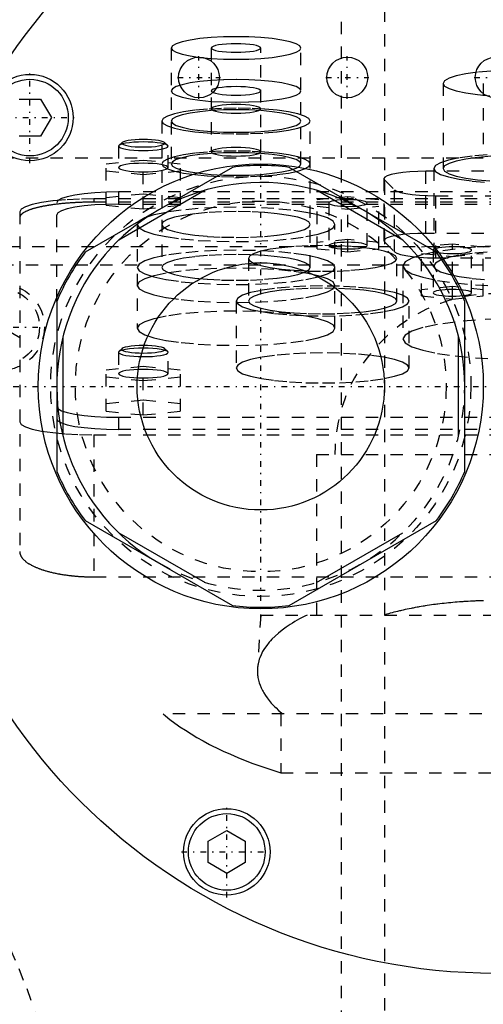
# Model space of a CAD drawing. Extents: x -120 to 120, y -82 to 389.
# Tile 5 of 8: x -39 to -1, y 250 to 330. Entities that reach past the tile are written whole.
import ezdxf

# ---------------------------------------------------------------- set-up
doc = ezdxf.new("R2010")
doc.units = 0
doc.linetypes.add('CENTER', pattern=[1.5, 0.45, -0.5, 0.05, -0.5])
doc.linetypes.add('DASHED', pattern=[2, 1, -1])
for name, color, linetype in [('AM_0', 7, 'CONTINUOUS'), ('AM_10', 7, 'CONTINUOUS'), ('AM_3', 7, 'DASHED'), ('AM_7', 7, 'CENTER')]:
    doc.layers.add(name, color=color, linetype=linetype)

msp = doc.modelspace()

# ---------------------------------------------------------------- linework, layer by layer
at = {"layer": 'AM_0', "color": 7, "linetype": 'CONTINUOUS'}
for p, q in [((-38.538, 323.25), (-36.806, 323.25)), ((-36.806, 323.25), (-35.94, 321.75)), ((-35.94, 321.75), (-36.806, 320.25)), ((-36.806, 320.25), (-38.538, 320.25)), ((-21.296, 317.727), (-33.204, 310.852)), ((-4.796, 310.852), (-16.704, 317.727)), ((-23.509, 315.872), (-30.491, 311.841)), ((-7.509, 311.841), (-14.491, 315.872)), ((-35.5, 306.875), (-35.5, 293.125)), ((-2.5, 293.125), (-2.5, 306.875)), ((-35, 304.031), (-35, 295.969)), ((-3, 295.969), (-3, 304.031)), ((-33.204, 289.148), (-21.296, 282.273)), ((-16.704, 282.273), (-4.796, 289.148)), ((-30.491, 288.159), (-23.509, 284.128)), ((-14.491, 284.128), (-7.509, 288.159)), ((-23.25, 263.194), (-21.75, 264.06)), ((-21.75, 264.06), (-20.25, 263.194)), ((-23.25, 261.462), (-23.25, 263.194)), ((-20.25, 263.194), (-20.25, 261.462)), ((-21.75, 260.596), (-23.25, 261.462)), ((-20.25, 261.462), (-21.75, 260.596))]:
    msp.add_line(p, q, dxfattribs=at)
for centre, radius in [((0, 300), 47.5), ((-24, 325), 1.65), ((-12, 325), 1.65), ((0, 325), 1.65), ((-37.672, 321.75), 3.5), ((-37.672, 321.75), 3.1), ((-19, 300), 18), ((-19, 300), 10), ((-21.75, 262.328), 3.5), ((-21.75, 262.328), 3.1)]:
    msp.add_circle(centre, radius, dxfattribs=at)
for radius, start, end in [(17.875, 82.61986, 97.38014), (16.5, 0, 240), (17.875, 142.61986, 157.38014), (17.875, 22.61986, 37.38014), (17.875, 202.61986, 217.38014), (17.875, 322.61986, 337.38014), (17.875, 262.61986, 277.38014)]:
    msp.add_arc((-19, 300), radius, start, end, dxfattribs=at)
at = {"layer": 'AM_10', "color": 7, "linetype": 'CONTINUOUS'}
msp.add_line((-38.5, 303.934), (-41.5, 305.666), dxfattribs=at)
at = {"layer": 'AM_3', "color": 6, "linetype": 'DASHED'}
for p, q in [((-9, 360.5), (-9, -59.5)), ((-12.5, 345.5), (-12.5, -17.5)), ((-26.25, 327.383), (-26.25, 318.001)), ((-23, 327.383), (-23, 318.986)), ((-19, 318.986), (-19, 327.383)), ((-15.75, 318.001), (-15.75, 327.383)), ((-4.25, 324.519), (-4.25, 317.625)), ((-1, 324.519), (-1, 319.595)), ((-27, 321.474), (-27, 309.63)), ((-15, 309.63), (-15, 321.474)), ((-30.223, 319.732), (-30.469, 319.493)), ((-26.531, 319.493), (-26.777, 319.732)), ((-30.469, 319.493), (-30.5, 319.432)), ((-30.5, 319.432), (-30.5, 317.709)), ((-26.5, 317.709), (-26.5, 319.432)), ((-50, 318.5), (50, 318.5)), ((-31.5, 318.019), (-28.5, 318.32)), ((-31.5, 314.66), (-31.5, 318.019)), ((-28.5, 318.32), (-25.5, 318.019)), ((-28.5, 314.359), (-28.5, 318.32)), ((-25.5, 314.66), (-25.5, 318.019)), ((-28.5, 317.117), (-31.5, 317.417)), ((-25.5, 317.417), (-28.5, 317.117)), ((-5.648, 312.382), (-5.648, 317.404)), ((15.048, 317.404), (-5.648, 317.404)), ((-5, 317.625), (-5, 309.747)), ((-9.048, 316.814), (-9.048, 311.791)), ((-8.996, 311.689), (-8.996, 316.711)), ((-8.996, 316.711), (-8.185, 315.912)), ((-28.5, 315.563), (-31.5, 315.262)), ((-30.5, 315.733), (-30.5, 314.748)), ((30.5, 315.733), (-30.5, 315.733)), ((-25.5, 315.262), (-28.5, 315.563)), ((-8.185, 310.89), (-8.185, 315.912)), ((-35.5, 306.875), (-35.5, 314.865)), ((32.5, 315.182), (-32.5, 315.182)), ((-32.5, 315.182), (-32.5, 314.91)), ((32.5, 314.91), (-32.5, 314.91)), ((-30.5, 314.748), (30.5, 314.748)), ((-11.95, 315.34), (-14.45, 315.089)), ((-14.45, 311.141), (-14.45, 315.089)), ((-13.5, 314.839), (-13.5, 311.392)), ((-11.95, 310.891), (-11.95, 315.34)), ((-9.45, 315.089), (-11.95, 315.34)), ((-10.4, 311.392), (-10.4, 314.839)), ((-9.45, 311.141), (-9.45, 315.089)), ((-4.837, 315.425), (14.237, 315.425)), ((-4.837, 310.402), (-4.837, 315.425)), ((-38.5, 314.14), (-38.5, 286.634)), ((-31.5, 314.66), (-28.5, 314.359)), ((-28.5, 314.359), (-25.5, 314.66)), ((-14.45, 314.588), (-11.95, 314.337)), ((-11.95, 314.337), (-9.45, 314.588)), ((-29, 313.103), (-29, 304.706)), ((-13, 304.706), (-13, 313.103)), ((15.048, 312.382), (-5.648, 312.382)), ((-11.95, 311.893), (-14.45, 311.642)), ((-9.45, 311.642), (-11.95, 311.893)), ((-8.996, 311.689), (-8.185, 310.89)), ((47.497, 311.3), (-47.497, 311.3)), ((-14.45, 311.141), (-11.95, 310.891)), ((-11.95, 310.891), (-9.45, 311.141)), ((-3.5, 311.52), (-6, 311.269)), ((-6, 307.321), (-6, 311.269)), ((-6, 310.768), (-3.5, 310.517)), ((-5.05, 311.018), (-5.05, 307.572)), ((-5.05, 311.018), (-5.044, 310.995)), ((-3.5, 307.07), (-3.5, 311.52)), ((-1, 311.269), (-3.5, 311.52)), ((-3.5, 310.517), (-1, 310.768)), ((-1.95, 307.572), (-1.95, 311.018)), ((-1, 307.321), (-1, 311.269)), ((-20, 310.357), (-20, 306.91)), ((-8, 306.91), (-8, 310.357)), ((-4.837, 310.402), (14.237, 310.402)), ((43, 309.8), (-44, 309.8)), ((-7.5, 309.747), (-7.5, 303.838)), ((-3.5, 308.073), (-6, 307.822)), ((-1, 307.822), (-3.5, 308.073)), ((-21, 306.91), (-21, 301.494)), ((-7, 301.494), (-7, 306.91)), ((-6, 307.321), (-3.5, 307.07)), ((-3.5, 307.07), (-1, 307.321)), ((-30.469, 302.817), (-30.5, 302.756)), ((-30.223, 303.056), (-30.469, 302.817)), ((-26.531, 302.817), (-26.777, 303.056)), ((-30.5, 302.756), (-30.5, 301.032)), ((-26.5, 301.032), (-26.5, 302.756)), ((-31.5, 301.342), (-28.5, 301.643)), ((-31.5, 297.99), (-31.5, 301.342)), ((-28.5, 301.643), (-25.5, 301.342)), ((-28.5, 297.689), (-28.5, 301.643)), ((-25.5, 297.99), (-25.5, 301.342)), ((-28.5, 300.44), (-31.5, 300.741)), ((-25.5, 300.741), (-28.5, 300.44)), ((-28.5, 298.892), (-31.5, 298.591)), ((-25.5, 298.591), (-28.5, 298.892)), ((-31.5, 297.99), (-28.5, 297.689)), ((-28.5, 297.689), (-25.5, 297.99)), ((-30.5, 297.5), (-30.5, 296.515)), ((-30.5, 297.5), (30.5, 297.5)), ((30.5, 296.515), (-30.5, 296.515)), ((-32.5, 296.081), (32.5, 296.081)), ((-32.5, 296.081), (-32.5, 284.586)), ((-14.5, 294.5), (-14.5, 281.5)), ((-14.5, 294.5), (14.5, 294.5)), ((-32.5, 284.586), (32.5, 284.586)), ((-19, 281.5), (-19.272, 277.154)), ((-19, 281.5), (19, 281.5)), ((26.891, 273.5), (-26.891, 273.5)), ((-17.375, 273.5), (-17.375, 268.733)), ((-17.375, 268.733), (17.375, 268.733))]:
    msp.add_line(p, q, dxfattribs=at)
for points in [[(-26.25, 327.383), (-26.149, 327.205), (-25.85, 327.034), (-25.365, 326.876), (-24.712, 326.738), (-23.917, 326.625), (-23.009, 326.541), (-22.024, 326.489), (-21, 326.471), (-19.976, 326.489), (-18.991, 326.541), (-18.083, 326.625), (-17.288, 326.738), (-16.635, 326.876), (-16.15, 327.034), (-15.851, 327.205), (-15.75, 327.383), (-15.851, 327.561), (-16.15, 327.732), (-16.635, 327.889), (-17.288, 328.028), (-18.083, 328.141), (-18.991, 328.225), (-19.976, 328.277), (-21, 328.295), (-22.024, 328.277), (-23.009, 328.225), (-23.917, 328.141), (-24.712, 328.028), (-25.365, 327.889), (-25.85, 327.732), (-26.149, 327.561)], [(-23, 327.383), (-22.962, 327.315), (-22.848, 327.25), (-22.663, 327.19), (-22.414, 327.137), (-22.111, 327.094), (-21.765, 327.062), (-21.39, 327.042), (-21, 327.036), (-20.61, 327.042), (-20.235, 327.062), (-19.889, 327.094), (-19.586, 327.137), (-19.337, 327.19), (-19.152, 327.25), (-19.038, 327.315), (-19, 327.383), (-19.038, 327.451), (-19.152, 327.516), (-19.337, 327.576), (-19.586, 327.628), (-19.889, 327.672), (-20.235, 327.704), (-20.61, 327.723), (-21, 327.73), (-21.39, 327.723), (-21.765, 327.704), (-22.111, 327.672), (-22.414, 327.628), (-22.663, 327.576), (-22.848, 327.516), (-22.962, 327.451)], [(-26.25, 323.91), (-26.149, 323.732), (-25.85, 323.561), (-25.365, 323.403), (-24.712, 323.265), (-23.917, 323.152), (-23.009, 323.068), (-22.024, 323.016), (-21, 322.998), (-19.976, 323.016), (-18.991, 323.068), (-18.083, 323.152), (-17.288, 323.265), (-16.635, 323.403), (-16.15, 323.561), (-15.851, 323.732), (-15.75, 323.91), (-15.851, 324.088), (-16.15, 324.259), (-16.635, 324.416), (-17.288, 324.555), (-18.083, 324.668), (-18.991, 324.752), (-19.976, 324.804), (-21, 324.822), (-22.024, 324.804), (-23.009, 324.752), (-23.917, 324.668), (-24.712, 324.555), (-25.365, 324.416), (-25.85, 324.259), (-26.149, 324.088)], [(-23, 323.91), (-22.962, 323.842), (-22.848, 323.777), (-22.663, 323.717), (-22.414, 323.664), (-22.111, 323.621), (-21.765, 323.589), (-21.39, 323.569), (-21, 323.563), (-20.61, 323.569), (-20.235, 323.589), (-19.889, 323.621), (-19.586, 323.664), (-19.337, 323.717), (-19.152, 323.777), (-19.038, 323.842), (-19, 323.91), (-19.038, 323.978), (-19.152, 324.043), (-19.337, 324.103), (-19.586, 324.155), (-19.889, 324.199), (-20.235, 324.231), (-20.61, 324.251), (-21, 324.257), (-21.39, 324.251), (-21.765, 324.231), (-22.111, 324.199), (-22.414, 324.155), (-22.663, 324.103), (-22.848, 324.043), (-22.962, 323.978)], [(-23, 322.459), (-22.962, 322.391), (-22.848, 322.326), (-22.663, 322.266), (-22.414, 322.213), (-22.111, 322.17), (-21.765, 322.138), (-21.39, 322.118), (-21, 322.112), (-20.61, 322.118), (-20.235, 322.138), (-19.889, 322.17), (-19.586, 322.213), (-19.337, 322.266), (-19.152, 322.326), (-19.038, 322.391), (-19, 322.459), (-19.038, 322.527), (-19.152, 322.592), (-19.337, 322.652), (-19.586, 322.704), (-19.889, 322.748), (-20.235, 322.78), (-20.61, 322.799), (-21, 322.806), (-21.39, 322.799), (-21.765, 322.78), (-22.111, 322.748), (-22.414, 322.704), (-22.663, 322.652), (-22.848, 322.592), (-22.962, 322.527)], [(-27, 321.474), (-26.885, 321.271), (-26.543, 321.075), (-25.989, 320.895), (-25.243, 320.737), (-24.333, 320.608), (-23.296, 320.511), (-22.171, 320.452), (-21, 320.432), (-19.829, 320.452), (-18.704, 320.511), (-17.667, 320.608), (-16.757, 320.737), (-16.011, 320.895), (-15.457, 321.075), (-15.115, 321.271), (-15, 321.474), (-15.115, 321.677), (-15.457, 321.873), (-16.011, 322.053), (-16.757, 322.211), (-17.667, 322.34), (-18.704, 322.437), (-19.829, 322.496), (-21, 322.516), (-22.171, 322.496), (-23.296, 322.437), (-24.333, 322.34), (-25.243, 322.211), (-25.989, 322.053), (-26.543, 321.873), (-26.885, 321.677)], [(-26.25, 321.474), (-26.149, 321.296), (-25.85, 321.125), (-25.365, 320.968), (-24.712, 320.829), (-23.917, 320.716), (-23.009, 320.632), (-22.024, 320.58), (-21, 320.562), (-19.976, 320.58), (-18.991, 320.632), (-18.083, 320.716), (-17.288, 320.829), (-16.635, 320.968), (-16.15, 321.125), (-15.851, 321.296), (-15.75, 321.474), (-15.851, 321.652), (-16.15, 321.823), (-16.635, 321.981), (-17.288, 322.119), (-18.083, 322.232), (-18.991, 322.316), (-19.976, 322.368), (-21, 322.386), (-22.024, 322.368), (-23.009, 322.316), (-23.917, 322.232), (-24.712, 322.119), (-25.365, 321.981), (-25.85, 321.823), (-26.149, 321.652)], [(-26.75, 319.678), (-26.784, 319.738), (-26.883, 319.795), (-27.045, 319.847), (-27.263, 319.893), (-27.528, 319.931), (-27.83, 319.959), (-28.159, 319.976), (-28.5, 319.982), (-28.841, 319.976), (-29.17, 319.959), (-29.472, 319.931), (-29.737, 319.893), (-29.955, 319.847), (-30.117, 319.795), (-30.216, 319.738), (-30.25, 319.678), (-30.216, 319.619), (-30.117, 319.562), (-29.955, 319.51), (-29.737, 319.464), (-29.472, 319.426), (-29.17, 319.398), (-28.841, 319.38), (-28.5, 319.375), (-28.159, 319.38), (-27.83, 319.398), (-27.528, 319.426), (-27.263, 319.464), (-27.045, 319.51), (-26.883, 319.562), (-26.784, 319.619)], [(-27, 318.001), (-26.885, 317.798), (-26.543, 317.602), (-25.989, 317.422), (-25.243, 317.264), (-24.333, 317.135), (-23.296, 317.038), (-22.171, 316.979), (-21, 316.959), (-19.829, 316.979), (-18.704, 317.038), (-17.667, 317.135), (-16.757, 317.264), (-16.011, 317.422), (-15.457, 317.602), (-15.115, 317.798), (-15, 318.001), (-15.115, 318.204), (-15.457, 318.4), (-16.011, 318.58), (-16.757, 318.738), (-17.667, 318.867), (-18.704, 318.964), (-19.829, 319.023), (-21, 319.043), (-22.171, 319.023), (-23.296, 318.964), (-24.333, 318.867), (-25.243, 318.738), (-25.989, 318.58), (-26.543, 318.4), (-26.885, 318.204)], [(-26.25, 318.001), (-26.149, 317.823), (-25.85, 317.652), (-25.365, 317.495), (-24.712, 317.356), (-23.917, 317.243), (-23.009, 317.159), (-22.024, 317.107), (-21, 317.089), (-19.976, 317.107), (-18.991, 317.159), (-18.083, 317.243), (-17.288, 317.356), (-16.635, 317.495), (-16.15, 317.652), (-15.851, 317.823), (-15.75, 318.001), (-15.851, 318.179), (-16.15, 318.35), (-16.635, 318.508), (-17.288, 318.646), (-18.083, 318.759), (-18.991, 318.843), (-19.976, 318.895), (-21, 318.913), (-22.024, 318.895), (-23.009, 318.843), (-23.917, 318.759), (-24.712, 318.646), (-25.365, 318.508), (-25.85, 318.35), (-26.149, 318.179)], [(-23, 318.986), (-22.962, 318.918), (-22.848, 318.853), (-22.663, 318.793), (-22.414, 318.74), (-22.111, 318.697), (-21.765, 318.665), (-21.39, 318.645), (-21, 318.639), (-20.61, 318.645), (-20.235, 318.665), (-19.889, 318.697), (-19.586, 318.74), (-19.337, 318.793), (-19.152, 318.853), (-19.038, 318.918), (-19, 318.986), (-19.038, 319.054), (-19.152, 319.119), (-19.337, 319.179), (-19.586, 319.231), (-19.889, 319.275), (-20.235, 319.307), (-20.61, 319.326), (-21, 319.333), (-21.39, 319.326), (-21.765, 319.307), (-22.111, 319.275), (-22.414, 319.231), (-22.663, 319.179), (-22.848, 319.119), (-22.962, 319.054)], [(-26.5, 317.709), (-26.538, 317.777), (-26.652, 317.842), (-26.837, 317.902), (-27.086, 317.954), (-27.389, 317.998), (-27.735, 318.03), (-28.11, 318.049), (-28.5, 318.056), (-28.89, 318.049), (-29.265, 318.03), (-29.611, 317.998), (-29.914, 317.954), (-30.163, 317.902), (-30.348, 317.842), (-30.462, 317.777), (-30.5, 317.709), (-30.462, 317.641), (-30.348, 317.576), (-30.163, 317.516), (-29.914, 317.463), (-29.611, 317.42), (-29.265, 317.388), (-28.89, 317.368), (-28.5, 317.362), (-28.11, 317.368), (-27.735, 317.388), (-27.389, 317.42), (-27.086, 317.463), (-26.837, 317.516), (-26.652, 317.576), (-26.538, 317.641)], [(-29, 313.103), (-28.846, 312.832), (-28.391, 312.572), (-27.652, 312.331), (-26.657, 312.121), (-25.445, 311.948), (-24.061, 311.82), (-22.561, 311.741), (-21, 311.714), (-19.439, 311.741), (-17.939, 311.82), (-16.555, 311.948), (-15.343, 312.121), (-14.348, 312.331), (-13.609, 312.572), (-13.154, 312.832), (-13, 313.103), (-13.154, 313.374), (-13.609, 313.635), (-14.348, 313.875), (-15.343, 314.085), (-16.555, 314.258), (-17.939, 314.387), (-19.439, 314.466), (-21, 314.492), (-22.561, 314.466), (-24.061, 314.387), (-25.445, 314.258), (-26.657, 314.085), (-27.652, 313.875), (-28.391, 313.635), (-28.846, 313.374)], [(-27, 313.103), (-26.885, 312.9), (-26.543, 312.704), (-25.989, 312.524), (-25.243, 312.366), (-24.333, 312.237), (-23.296, 312.141), (-22.171, 312.081), (-21, 312.061), (-19.829, 312.081), (-18.704, 312.141), (-17.667, 312.237), (-16.757, 312.366), (-16.011, 312.524), (-15.457, 312.704), (-15.115, 312.9), (-15, 313.103), (-15.115, 313.306), (-15.457, 313.502), (-16.011, 313.682), (-16.757, 313.84), (-17.667, 313.969), (-18.704, 314.066), (-19.829, 314.125), (-21, 314.145), (-22.171, 314.125), (-23.296, 314.066), (-24.333, 313.969), (-25.243, 313.84), (-25.989, 313.682), (-26.543, 313.502), (-26.885, 313.306)], [(-10.4, 311.392), (-10.43, 311.444), (-10.518, 311.495), (-10.661, 311.541), (-10.854, 311.582), (-11.089, 311.616), (-11.357, 311.641), (-11.648, 311.656), (-11.95, 311.661), (-12.252, 311.656), (-12.543, 311.641), (-12.811, 311.616), (-13.046, 311.582), (-13.239, 311.541), (-13.382, 311.495), (-13.47, 311.444), (-13.5, 311.392), (-13.47, 311.339), (-13.382, 311.289), (-13.239, 311.242), (-13.046, 311.202), (-12.811, 311.168), (-12.543, 311.143), (-12.252, 311.128), (-11.95, 311.123), (-11.648, 311.128), (-11.357, 311.143), (-11.089, 311.168), (-10.854, 311.202), (-10.661, 311.242), (-10.518, 311.289), (-10.43, 311.339)], [(-29, 309.63), (-28.846, 309.359), (-28.391, 309.099), (-27.652, 308.858), (-26.657, 308.648), (-25.445, 308.475), (-24.061, 308.347), (-22.561, 308.268), (-21, 308.241), (-19.439, 308.268), (-17.939, 308.347), (-16.555, 308.475), (-15.343, 308.648), (-14.348, 308.858), (-13.609, 309.099), (-13.154, 309.359), (-13, 309.63), (-13.154, 309.901), (-13.609, 310.162), (-14.348, 310.402), (-15.343, 310.613), (-16.555, 310.785), (-17.939, 310.914), (-19.439, 310.993), (-21, 311.019), (-22.561, 310.993), (-24.061, 310.914), (-25.445, 310.785), (-26.657, 310.613), (-27.652, 310.402), (-28.391, 310.162), (-28.846, 309.901)], [(-20, 310.357), (-19.885, 310.154), (-19.543, 309.958), (-18.989, 309.778), (-18.243, 309.62), (-17.333, 309.491), (-16.296, 309.394), (-15.171, 309.335), (-14, 309.315), (-12.829, 309.335), (-11.704, 309.394), (-10.667, 309.491), (-9.757, 309.62), (-9.011, 309.778), (-8.457, 309.958), (-8.115, 310.154), (-8, 310.357), (-8.115, 310.56), (-8.457, 310.756), (-9.011, 310.936), (-9.757, 311.094), (-10.667, 311.223), (-11.704, 311.32), (-12.829, 311.379), (-14, 311.399), (-15.171, 311.379), (-16.296, 311.32), (-17.333, 311.223), (-18.243, 311.094), (-18.989, 310.936), (-19.543, 310.756), (-19.885, 310.56)], [(-27, 309.63), (-26.885, 309.427), (-26.543, 309.231), (-25.989, 309.051), (-25.243, 308.893), (-24.333, 308.764), (-23.296, 308.668), (-22.171, 308.608), (-21, 308.588), (-19.829, 308.608), (-18.704, 308.668), (-17.667, 308.764), (-16.757, 308.893), (-16.011, 309.051), (-15.457, 309.231), (-15.115, 309.427), (-15, 309.63), (-15.115, 309.833), (-15.457, 310.029), (-16.011, 310.209), (-16.757, 310.367), (-17.667, 310.496), (-18.704, 310.593), (-19.829, 310.652), (-21, 310.672), (-22.171, 310.652), (-23.296, 310.593), (-24.333, 310.496), (-25.243, 310.367), (-25.989, 310.209), (-26.543, 310.029), (-26.885, 309.833)], [(-29, 308.179), (-28.846, 307.908), (-28.391, 307.648), (-27.652, 307.408), (-26.657, 307.197), (-25.445, 307.024), (-24.061, 306.896), (-22.561, 306.817), (-21, 306.79), (-19.439, 306.817), (-17.939, 306.896), (-16.555, 307.024), (-15.343, 307.197), (-14.348, 307.408), (-13.609, 307.648), (-13.154, 307.908), (-13, 308.179), (-13.154, 308.45), (-13.609, 308.711), (-14.348, 308.951), (-15.343, 309.162), (-16.555, 309.334), (-17.939, 309.463), (-19.439, 309.542), (-21, 309.568), (-22.561, 309.542), (-24.061, 309.463), (-25.445, 309.334), (-26.657, 309.162), (-27.652, 308.951), (-28.391, 308.711), (-28.846, 308.45)], [(-21, 306.91), (-20.865, 306.673), (-20.467, 306.445), (-19.82, 306.235), (-18.95, 306.051), (-17.889, 305.9), (-16.679, 305.787), (-15.366, 305.718), (-14, 305.695), (-12.634, 305.718), (-11.321, 305.787), (-10.111, 305.9), (-9.05, 306.051), (-8.18, 306.235), (-7.533, 306.445), (-7.135, 306.673), (-7, 306.91), (-7.135, 307.147), (-7.533, 307.375), (-8.18, 307.586), (-9.05, 307.77), (-10.111, 307.921), (-11.321, 308.033), (-12.634, 308.102), (-14, 308.126), (-15.366, 308.102), (-16.679, 308.033), (-17.889, 307.921), (-18.95, 307.77), (-19.82, 307.586), (-20.467, 307.375), (-20.865, 307.147)], [(-20, 306.91), (-19.885, 306.707), (-19.543, 306.511), (-18.989, 306.331), (-18.243, 306.173), (-17.333, 306.044), (-16.296, 305.948), (-15.171, 305.888), (-14, 305.868), (-12.829, 305.888), (-11.704, 305.948), (-10.667, 306.044), (-9.757, 306.173), (-9.011, 306.331), (-8.457, 306.511), (-8.115, 306.707), (-8, 306.91), (-8.115, 307.113), (-8.457, 307.309), (-9.011, 307.489), (-9.757, 307.647), (-10.667, 307.777), (-11.704, 307.873), (-12.829, 307.932), (-14, 307.952), (-15.171, 307.932), (-16.296, 307.873), (-17.333, 307.777), (-18.243, 307.647), (-18.989, 307.489), (-19.543, 307.309), (-19.885, 307.113)], [(-1.95, 307.572), (-1.98, 307.624), (-2.068, 307.675), (-2.211, 307.721), (-2.404, 307.762), (-2.639, 307.795), (-2.907, 307.82), (-3.198, 307.836), (-3.5, 307.841), (-3.802, 307.836), (-4.093, 307.82), (-4.361, 307.795), (-4.596, 307.762), (-4.789, 307.721), (-4.932, 307.675), (-5.02, 307.624), (-5.05, 307.572), (-5.02, 307.519), (-4.932, 307.469), (-4.789, 307.422), (-4.596, 307.381), (-4.361, 307.348), (-4.093, 307.323), (-3.802, 307.308), (-3.5, 307.302), (-3.198, 307.308), (-2.907, 307.323), (-2.639, 307.348), (-2.404, 307.381), (-2.211, 307.422), (-2.068, 307.469), (-1.98, 307.519)], [(-29, 304.706), (-28.846, 304.435), (-28.391, 304.175), (-27.652, 303.935), (-26.657, 303.724), (-25.445, 303.551), (-24.061, 303.423), (-22.561, 303.344), (-21, 303.317), (-19.439, 303.344), (-17.939, 303.423), (-16.555, 303.551), (-15.343, 303.724), (-14.348, 303.935), (-13.609, 304.175), (-13.154, 304.435), (-13, 304.706), (-13.154, 304.977), (-13.609, 305.238), (-14.348, 305.478), (-15.343, 305.689), (-16.555, 305.861), (-17.939, 305.99), (-19.439, 306.069), (-21, 306.096), (-22.561, 306.069), (-24.061, 305.99), (-25.445, 305.861), (-26.657, 305.689), (-27.652, 305.478), (-28.391, 305.238), (-28.846, 304.977)], [(-21, 301.494), (-20.865, 301.257), (-20.467, 301.029), (-19.82, 300.819), (-18.95, 300.634), (-17.889, 300.483), (-16.679, 300.371), (-15.366, 300.302), (-14, 300.278), (-12.634, 300.302), (-11.321, 300.371), (-10.111, 300.483), (-9.05, 300.634), (-8.18, 300.819), (-7.533, 301.029), (-7.135, 301.257), (-7, 301.494), (-7.135, 301.731), (-7.533, 301.959), (-8.18, 302.169), (-9.05, 302.353), (-10.111, 302.505), (-11.321, 302.617), (-12.634, 302.686), (-14, 302.71), (-15.366, 302.686), (-16.679, 302.617), (-17.889, 302.505), (-18.95, 302.353), (-19.82, 302.169), (-20.467, 301.959), (-20.865, 301.731)]]:
    msp.add_lwpolyline(points, close=True, dxfattribs=at)
for points in [[(-0.392, 325.522), (-1.472, 325.422), (-2.419, 325.287), (-3.197, 325.122), (-3.774, 324.934), (-4.13, 324.731), (-4.25, 324.519), (-4.13, 324.307), (-3.774, 324.104), (-3.197, 323.916), (-2.419, 323.752), (-1.472, 323.617), (-0.392, 323.516)], [(-30.5, 319.432), (-30.462, 319.364), (-30.348, 319.299), (-30.163, 319.239), (-29.914, 319.187), (-29.611, 319.143), (-29.265, 319.111), (-28.89, 319.092), (-28.5, 319.085), (-28.11, 319.092), (-27.735, 319.111), (-27.389, 319.143), (-27.086, 319.187), (-26.837, 319.239), (-26.652, 319.299), (-26.538, 319.364), (-26.5, 319.432), (-26.538, 319.5), (-26.652, 319.565), (-26.837, 319.625), (-27.086, 319.678), (-27.389, 319.721), (-27.735, 319.753), (-28.11, 319.773), (-28.5, 319.78)], [(-28.5, 319.78), (-28.896, 319.773), (-29.275, 319.752), (-29.625, 319.719), (-29.93, 319.675), (-30.178, 319.621), (-30.36, 319.56), (-30.469, 319.493)], [(-0.679, 318.749), (-1.889, 318.636), (-2.95, 318.485), (-3.82, 318.301), (-4.467, 318.091), (-4.865, 317.863), (-5, 317.625), (-4.865, 317.388), (-4.467, 317.16), (-3.82, 316.95), (-2.95, 316.766), (-1.889, 316.615), (-0.679, 316.502)], [(-0.392, 318.628), (-1.472, 318.528), (-2.419, 318.393), (-3.197, 318.228), (-3.774, 318.041), (-4.13, 317.837), (-4.25, 317.625), (-4.13, 317.414), (-3.774, 317.21), (-3.197, 317.023), (-2.419, 316.858), (-1.472, 316.723), (-0.392, 316.623)], [(-5.648, 317.404), (-6.303, 317.393), (-6.934, 317.36), (-7.516, 317.307), (-8.029, 317.235), (-8.452, 317.148), (-8.77, 317.048), (-8.971, 316.939), (-9.047, 316.825), (-8.996, 316.711)], [(-30.5, 315.733), (-31.475, 315.716), (-32.413, 315.667), (-33.278, 315.587), (-34.036, 315.479), (-34.657, 315.347), (-35.119, 315.197), (-35.404, 315.034), (-35.5, 314.865)], [(-8.185, 315.912), (-8.002, 315.799), (-7.693, 315.695), (-7.271, 315.603), (-6.752, 315.527), (-6.158, 315.471), (-5.511, 315.436), (-4.837, 315.425)], [(-32.5, 315.182), (-33.671, 315.162), (-34.796, 315.103), (-35.833, 315.007), (-36.743, 314.877), (-37.489, 314.719), (-38.043, 314.539), (-38.385, 314.344), (-38.5, 314.14)], [(-30.5, 314.748), (-31.475, 314.732), (-32.413, 314.682), (-33.278, 314.602), (-34.036, 314.494), (-34.657, 314.362), (-35.119, 314.212), (-35.404, 314.049), (-35.5, 313.88)], [(-10.489, 314.749), (-10.417, 314.799), (-10.402, 314.851), (-10.445, 314.903), (-10.543, 314.952), (-10.695, 314.997), (-10.893, 315.036), (-11.131, 315.067), (-11.399, 315.09), (-11.688, 315.104), (-11.986, 315.108), (-12.283, 315.102), (-12.568, 315.086), (-12.83, 315.06), (-13.059, 315.027), (-13.246, 314.986), (-13.385, 314.94), (-13.471, 314.89), (-13.5, 314.839)], [(-13.5, 314.839), (-13.47, 314.786), (-13.381, 314.735), (-13.237, 314.689), (-13.042, 314.648), (-12.806, 314.614), (-12.536, 314.59), (-12.244, 314.574)], [(-12.244, 314.574), (-11.931, 314.57), (-11.619, 314.576), (-11.32, 314.593), (-11.047, 314.62), (-10.812, 314.656), (-10.623, 314.7), (-10.489, 314.749)], [(-5.648, 312.382), (-6.303, 312.371), (-6.934, 312.338), (-7.516, 312.285), (-8.029, 312.213), (-8.452, 312.125), (-8.77, 312.025), (-8.971, 311.916), (-9.047, 311.803), (-8.996, 311.689)], [(-8.185, 310.89), (-8.002, 310.777), (-7.693, 310.672), (-7.271, 310.58), (-6.752, 310.505), (-6.158, 310.448), (-5.511, 310.414), (-4.837, 310.402)], [(0.147, 311.365), (-1.635, 311.271), (-3.278, 311.119), (-4.718, 310.914), (-5.899, 310.664), (-6.777, 310.378), (-7.317, 310.069), (-7.5, 309.747), (-7.317, 309.425), (-6.777, 309.116), (-5.899, 308.831), (-4.718, 308.581), (-3.278, 308.375), (-1.635, 308.223), (0.147, 308.129)], [(-4.862, 310.89), (-4.689, 310.846), (-4.468, 310.808), (-4.209, 310.779), (-3.922, 310.759), (-3.618, 310.75), (-3.309, 310.751), (-3.008, 310.763), (-2.726, 310.785), (-2.475, 310.816), (-2.265, 310.856), (-2.104, 310.901), (-1.998, 310.952), (-1.952, 311.005), (-1.967, 311.058), (-2.043, 311.11), (-2.177, 311.159), (-2.363, 311.201), (-2.595, 311.237), (-2.862, 311.264), (-3.154, 311.281), (-3.461, 311.287), (-3.769, 311.284), (-4.066, 311.269), (-4.341, 311.245), (-4.582, 311.211), (-4.781, 311.17), (-4.928, 311.123), (-5.019, 311.072), (-5.05, 311.018)], [(-5.044, 310.995), (-4.985, 310.941), (-4.862, 310.89)], [(-0.679, 310.87), (-1.889, 310.758), (-2.95, 310.607), (-3.82, 310.422), (-4.467, 310.212), (-4.865, 309.984), (-5, 309.747), (-4.865, 309.51), (-4.467, 309.282), (-3.82, 309.072), (-2.95, 308.888), (-1.889, 308.736), (-0.679, 308.624)], [(0.147, 305.456), (-1.635, 305.362), (-3.278, 305.21), (-4.718, 305.005), (-5.899, 304.755), (-6.777, 304.469), (-7.317, 304.16), (-7.5, 303.838), (-7.317, 303.516), (-6.777, 303.207), (-5.899, 302.922), (-4.718, 302.672), (-3.278, 302.466), (-1.635, 302.314), (0.147, 302.22)], [(-30.5, 302.756), (-30.462, 302.688), (-30.349, 302.624), (-30.167, 302.564), (-29.921, 302.511), (-29.62, 302.468), (-29.278, 302.436), (-28.906, 302.416), (-28.518, 302.408), (-28.13, 302.414), (-27.755, 302.433), (-27.409, 302.465), (-27.105, 302.507), (-26.853, 302.559), (-26.665, 302.618), (-26.545, 302.682), (-26.5, 302.75), (-26.531, 302.817)], [(-28.5, 303.103), (-28.896, 303.096), (-29.275, 303.076), (-29.625, 303.043), (-29.93, 302.999), (-30.178, 302.945), (-30.36, 302.883), (-30.469, 302.817)], [(-30.223, 303.056), (-30.25, 302.997), (-30.211, 302.938), (-30.108, 302.882), (-29.945, 302.83), (-29.727, 302.785), (-29.463, 302.748), (-29.163, 302.721), (-28.838, 302.704), (-28.5, 302.698), (-28.162, 302.704), (-27.837, 302.721), (-27.537, 302.748), (-27.273, 302.785), (-27.055, 302.83), (-26.892, 302.882), (-26.789, 302.938), (-26.75, 302.997), (-26.777, 303.056)], [(-26.777, 303.056), (-26.872, 303.114), (-27.032, 303.167), (-27.249, 303.214), (-27.516, 303.253), (-27.821, 303.282), (-28.154, 303.3), (-28.5, 303.306), (-28.846, 303.3), (-29.179, 303.282), (-29.484, 303.253), (-29.751, 303.214), (-29.968, 303.167), (-30.128, 303.114), (-30.223, 303.056)], [(-26.531, 302.817), (-26.64, 302.883), (-26.822, 302.945), (-27.07, 302.999), (-27.375, 303.043), (-27.725, 303.076), (-28.104, 303.096), (-28.5, 303.103)], [(-28.5, 301.38), (-28.89, 301.373), (-29.265, 301.353), (-29.611, 301.321), (-29.914, 301.278), (-30.163, 301.225), (-30.348, 301.165), (-30.462, 301.1), (-30.5, 301.032), (-30.462, 300.965), (-30.348, 300.899), (-30.163, 300.839), (-29.914, 300.787), (-29.611, 300.744), (-29.265, 300.711), (-28.89, 300.692), (-28.5, 300.685), (-28.11, 300.692), (-27.735, 300.711), (-27.389, 300.744), (-27.086, 300.787), (-26.837, 300.839), (-26.652, 300.899), (-26.538, 300.965), (-26.5, 301.032)], [(-26.5, 301.032), (-26.538, 301.1), (-26.652, 301.165), (-26.837, 301.225), (-27.086, 301.278), (-27.389, 301.321), (-27.735, 301.353), (-28.11, 301.373), (-28.5, 301.38)], [(-35.5, 298.368), (-35.404, 298.199), (-35.119, 298.036), (-34.657, 297.886), (-34.036, 297.754), (-33.278, 297.646), (-32.413, 297.566), (-31.475, 297.517), (-30.5, 297.5)], [(-35.5, 297.383), (-35.404, 297.214), (-35.119, 297.051), (-34.657, 296.901), (-34.036, 296.769), (-33.278, 296.662), (-32.413, 296.581), (-31.475, 296.532), (-30.5, 296.515)], [(-38.5, 297.123), (-38.385, 296.92), (-38.043, 296.724), (-37.489, 296.544), (-36.743, 296.386), (-35.833, 296.257), (-34.796, 296.16), (-33.671, 296.101), (-32.5, 296.081)]]:
    msp.add_lwpolyline(points, dxfattribs=at)
for points in [[(-32.5, 314.91, 0), (-32.542, 314.91, 0), (-32.626, 314.909, 0), (-32.711, 314.909, 0), (-32.753, 314.909, 0), (-32.795, 314.908, 0), (-32.881, 314.907, 0), (-32.966, 314.906, 0), (-33.052, 314.904, 0), (-33.137, 314.903, 0), (-33.223, 314.901, 0), (-33.266, 314.9, 0), (-33.309, 314.898, 0), (-33.396, 314.896, 0), (-33.482, 314.893, 0), (-33.568, 314.89, 0), (-33.654, 314.887, 0), (-33.74, 314.883, 0), (-33.783, 314.881, 0), (-33.826, 314.879, 0), (-33.912, 314.875, 0), (-33.998, 314.87, 0), (-34.041, 314.868, 0), (-34.083, 314.866, 0), (-34.168, 314.861, 0), (-34.253, 314.855, 0), (-34.296, 314.853, 0), (-34.338, 314.85, 0), (-34.422, 314.844, 0), (-34.506, 314.838, 0), (-34.59, 314.832, 0), (-34.673, 314.825, 0), (-34.756, 314.818, 0), (-34.797, 314.815, 0), (-34.838, 314.811, 0), (-34.919, 314.804, 0), (-35.001, 314.796, 0), (-35.081, 314.789, 0), (-35.161, 314.781, 0), (-35.24, 314.772, 0), (-35.28, 314.768, 0), (-35.319, 314.764, 0), (-35.397, 314.755, 0), (-35.474, 314.746, 0), (-35.551, 314.737, 0), (-35.626, 314.727, 0), (-35.701, 314.717, 0), (-35.738, 314.713, 0), (-35.775, 314.708, 0), (-35.849, 314.697, 0), (-35.921, 314.687, 0), (-35.992, 314.677, 0), (-36.063, 314.666, 0), (-36.133, 314.655, 0), (-36.167, 314.65, 0), (-36.201, 314.644, 0), (-36.269, 314.633, 0), (-36.336, 314.621, 0), (-36.401, 314.61, 0), (-36.466, 314.598, 0), (-36.529, 314.586, 0), (-36.561, 314.58, 0), (-36.592, 314.574, 0), (-36.653, 314.562, 0), (-36.714, 314.55, 0), (-36.743, 314.544, 0), (-36.773, 314.537, 0), (-36.832, 314.525, 0), (-36.89, 314.512, 0), (-36.918, 314.505, 0), (-36.947, 314.499, 0), (-37.004, 314.485, 0), (-37.06, 314.472, 0), (-37.115, 314.458, 0), (-37.17, 314.444, 0), (-37.224, 314.43, 0), (-37.25, 314.423, 0), (-37.277, 314.415, 0), (-37.329, 314.401, 0), (-37.38, 314.386, 0), (-37.43, 314.371, 0), (-37.48, 314.356, 0), (-37.528, 314.34, 0), (-37.552, 314.332, 0), (-37.576, 314.325, 0), (-37.622, 314.309, 0), (-37.668, 314.293, 0), (-37.712, 314.277, 0), (-37.755, 314.26, 0), (-37.797, 314.244, 0), (-37.818, 314.236, 0), (-37.839, 314.227, 0), (-37.878, 314.211, 0), (-37.917, 314.194, 0), (-37.955, 314.177, 0), (-37.991, 314.16, 0), (-38.026, 314.142, 0), (-38.044, 314.134, 0), (-38.06, 314.125, 0), (-38.093, 314.107, 0), (-38.125, 314.09, 0), (-38.155, 314.072, 0), (-38.184, 314.054, 0), (-38.212, 314.036, 0), (-38.225, 314.027, 0), (-38.238, 314.018, 0), (-38.264, 314, 0), (-38.288, 313.982, 0), (-38.299, 313.973, 0), (-38.31, 313.964, 0), (-38.332, 313.946, 0), (-38.352, 313.928, 0), (-38.361, 313.919, 0), (-38.371, 313.909, 0), (-38.388, 313.891, 0), (-38.404, 313.873, 0), (-38.419, 313.854, 0), (-38.433, 313.836, 0), (-38.445, 313.818, 0), (-38.451, 313.808, 0), (-38.456, 313.799, 0), (-38.466, 313.781, 0), (-38.475, 313.762, 0), (-38.482, 313.744, 0), (-38.488, 313.726, 0), (-38.493, 313.708, 0), (-38.495, 313.699, 0), (-38.496, 313.689, 0), (-38.499, 313.671, 0), (-38.5, 313.653, 0), (-38.5, 313.644, 0)], [(-62.647, 295.09, 0), (-61.932, 293.934, 0), (-60.451, 291.556, 0), (-58.909, 289.094, 0), (-58.116, 287.833, 0), (-57.312, 286.552, 0), (-55.67, 283.934, 0), (-53.993, 281.246, 0), (-52.291, 278.491, 0), (-50.575, 275.673, 0), (-48.856, 272.797, 0), (-47.999, 271.339, 0), (-47.146, 269.867, 0), (-45.46, 266.885, 0), (-43.812, 263.855, 0), (-42.218, 260.779, 0), (-40.694, 257.657, 0), (-39.259, 254.488, 0), (-38.581, 252.886, 0), (-37.933, 251.271, 0), (-36.739, 248.004, 0), (-35.699, 244.683, 0), (-35.246, 243.002, 0)], [(-38.5, 286.634, 0), (-38.5, 286.62, 0), (-38.499, 286.592, 0), (-38.496, 286.563, 0), (-38.495, 286.549, 0), (-38.493, 286.535, 0), (-38.488, 286.506, 0), (-38.482, 286.478, 0), (-38.475, 286.449, 0), (-38.467, 286.42, 0), (-38.457, 286.391, 0), (-38.452, 286.377, 0), (-38.446, 286.362, 0), (-38.434, 286.333, 0), (-38.42, 286.304, 0), (-38.405, 286.275, 0), (-38.389, 286.246, 0), (-38.372, 286.217, 0), (-38.363, 286.203, 0), (-38.354, 286.188, 0), (-38.334, 286.159, 0), (-38.313, 286.13, 0), (-38.301, 286.116, 0), (-38.29, 286.101, 0), (-38.266, 286.073, 0), (-38.241, 286.044, 0), (-38.228, 286.03, 0), (-38.215, 286.015, 0), (-38.188, 285.987, 0), (-38.159, 285.958, 0), (-38.129, 285.93, 0), (-38.098, 285.902, 0), (-38.065, 285.874, 0), (-38.048, 285.86, 0), (-38.032, 285.846, 0), (-37.997, 285.818, 0), (-37.961, 285.791, 0), (-37.923, 285.764, 0), (-37.885, 285.736, 0), (-37.845, 285.709, 0), (-37.825, 285.696, 0), (-37.805, 285.683, 0), (-37.763, 285.656, 0), (-37.72, 285.63, 0), (-37.676, 285.604, 0), (-37.631, 285.578, 0), (-37.584, 285.552, 0), (-37.561, 285.54, 0), (-37.537, 285.527, 0), (-37.489, 285.502, 0), (-37.44, 285.477, 0), (-37.39, 285.453, 0), (-37.339, 285.429, 0), (-37.287, 285.405, 0), (-37.261, 285.393, 0), (-37.234, 285.381, 0), (-37.181, 285.358, 0), (-37.126, 285.335, 0), (-37.071, 285.313, 0), (-37.015, 285.291, 0), (-36.959, 285.269, 0), (-36.93, 285.258, 0), (-36.902, 285.247, 0), (-36.844, 285.226, 0), (-36.785, 285.205, 0), (-36.756, 285.195, 0), (-36.726, 285.185, 0), (-36.666, 285.165, 0), (-36.605, 285.145, 0), (-36.574, 285.135, 0), (-36.543, 285.125, 0), (-36.479, 285.106, 0), (-36.415, 285.086, 0), (-36.349, 285.067, 0), (-36.283, 285.048, 0), (-36.215, 285.03, 0), (-36.181, 285.021, 0), (-36.147, 285.012, 0), (-36.077, 284.994, 0), (-36.007, 284.976, 0), (-35.935, 284.958, 0), (-35.863, 284.941, 0), (-35.79, 284.925, 0), (-35.753, 284.916, 0), (-35.716, 284.908, 0), (-35.641, 284.892, 0), (-35.565, 284.876, 0), (-35.488, 284.861, 0), (-35.411, 284.846, 0), (-35.333, 284.831, 0), (-35.294, 284.824, 0), (-35.254, 284.817, 0), (-35.175, 284.803, 0), (-35.094, 284.79, 0), (-35.014, 284.776, 0), (-34.932, 284.764, 0), (-34.851, 284.752, 0), (-34.809, 284.746, 0), (-34.768, 284.74, 0), (-34.685, 284.728, 0), (-34.602, 284.717, 0), (-34.518, 284.707, 0), (-34.434, 284.697, 0), (-34.349, 284.687, 0), (-34.306, 284.682, 0), (-34.264, 284.678, 0), (-34.178, 284.669, 0), (-34.093, 284.66, 0), (-34.05, 284.656, 0), (-34.007, 284.653, 0), (-33.921, 284.645, 0), (-33.834, 284.638, 0), (-33.791, 284.635, 0), (-33.748, 284.631, 0), (-33.661, 284.625, 0), (-33.575, 284.62, 0), (-33.488, 284.614, 0), (-33.401, 284.61, 0), (-33.315, 284.605, 0), (-33.271, 284.603, 0), (-33.228, 284.601, 0), (-33.142, 284.598, 0), (-33.055, 284.595, 0), (-32.969, 284.593, 0), (-32.883, 284.59, 0), (-32.797, 284.589, 0), (-32.755, 284.588, 0), (-32.712, 284.587, 0), (-32.627, 284.587, 0), (-32.542, 284.586, 0), (-32.5, 284.586, 0)], [(-0.974, 282.659, 0), (-1.152, 282.655, 0), (-1.331, 282.649, 0), (-1.509, 282.642, 0), (-1.598, 282.639, 0), (-1.687, 282.635, 0), (-1.865, 282.627, 0), (-2.043, 282.618, 0), (-2.222, 282.608, 0), (-2.4, 282.598, 0), (-2.577, 282.586, 0), (-2.666, 282.58, 0), (-2.755, 282.574, 0), (-2.932, 282.561, 0), (-3.109, 282.547, 0), (-3.286, 282.532, 0), (-3.462, 282.516, 0), (-3.638, 282.5, 0), (-3.726, 282.491, 0), (-3.814, 282.483, 0), (-3.989, 282.465, 0), (-4.163, 282.446, 0), (-4.337, 282.426, 0), (-4.51, 282.405, 0), (-4.682, 282.384, 0), (-4.768, 282.373, 0), (-4.854, 282.362, 0), (-5.025, 282.339, 0), (-5.195, 282.315, 0), (-5.365, 282.291, 0), (-5.533, 282.265, 0), (-5.701, 282.239, 0), (-5.784, 282.226, 0), (-5.867, 282.212, 0), (-6.033, 282.184, 0), (-6.198, 282.156, 0), (-6.28, 282.141, 0), (-6.361, 282.127, 0), (-6.524, 282.097, 0), (-6.685, 282.066, 0), (-6.766, 282.05, 0), (-6.846, 282.035, 0), (-7.005, 282.002, 0), (-7.163, 281.97, 0), (-7.32, 281.936, 0), (-7.475, 281.902, 0), (-7.629, 281.866, 0), (-7.706, 281.849, 0), (-7.782, 281.831, 0), (-7.934, 281.794, 0), (-8.084, 281.757, 0), (-8.233, 281.719, 0), (-8.38, 281.681, 0), (-8.526, 281.642, 0), (-8.598, 281.622, 0), (-8.67, 281.602, 0), (-8.813, 281.562, 0), (-8.954, 281.521, 0), (-9.024, 281.5, 0)], [(-15.238, 281.5, 0), (-15.449, 281.396, 0), (-15.856, 281.183, 0), (-16.244, 280.964, 0), (-16.429, 280.852, 0), (-16.61, 280.739, 0), (-16.954, 280.508, 0), (-17.275, 280.273, 0), (-17.573, 280.034, 0), (-17.847, 279.791, 0), (-18.096, 279.544, 0), (-18.212, 279.421, 0), (-18.322, 279.296, 0), (-18.522, 279.046, 0), (-18.698, 278.795, 0), (-18.849, 278.543, 0), (-18.977, 278.292, 0), (-19.08, 278.043, 0), (-19.124, 277.918, 0), (-19.162, 277.794, 0), (-19.222, 277.541, 0), (-19.261, 277.284, 0), (-19.272, 277.154, 0)], [(-19.272, 277.154, 0), (-19.276, 277.053, 0), (-19.275, 276.85, 0), (-19.26, 276.646, 0), (-19.247, 276.543, 0), (-19.231, 276.44, 0), (-19.187, 276.234, 0), (-19.129, 276.027, 0), (-19.057, 275.819, 0), (-18.97, 275.612, 0), (-18.868, 275.404, 0), (-18.812, 275.301, 0), (-18.752, 275.198, 0), (-18.622, 274.992, 0), (-18.478, 274.787, 0), (-18.32, 274.583, 0), (-18.148, 274.381, 0), (-17.963, 274.181, 0), (-17.865, 274.082, 0), (-17.764, 273.984, 0), (-17.553, 273.788, 0), (-17.33, 273.595, 0), (-17.213, 273.5, 0)], [(-26.891, 273.5, 0), (-26.716, 273.351, 0), (-26.347, 273.054, 0), (-25.954, 272.758, 0), (-25.75, 272.61, 0), (-25.539, 272.463, 0), (-25.101, 272.17, 0), (-24.642, 271.88, 0), (-24.16, 271.594, 0), (-23.658, 271.312, 0), (-23.136, 271.035, 0), (-22.868, 270.898, 0), (-22.594, 270.762, 0), (-22.035, 270.496, 0), (-21.457, 270.236, 0), (-20.864, 269.983, 0), (-20.256, 269.737, 0), (-19.635, 269.499, 0), (-19.319, 269.384, 0), (-19.001, 269.27, 0), (-18.357, 269.048, 0), (-17.704, 268.836, 0), (-17.375, 268.733, 0)]]:
    msp.add_polyline3d(points, dxfattribs=at)
for centre, radius in [((-19, 300), 17), ((-19, 300), 15), ((-40, 304.8), 3.5), ((-40, 304.8), 3.1)]:
    msp.add_circle(centre, radius, dxfattribs=at)
for centre, radius, start, end in [((0, 294.5), 13, 0, 180), ((-19, 300), 16.5, 240, 0)]:
    msp.add_arc(centre, radius, start, end, dxfattribs=at)
at = {"layer": 'AM_7', "color": 4, "linetype": 'CENTER'}
for p, q in [((-24, 323.267), (-24, 326.733)), ((-12, 323.267), (-12, 326.733)), ((-37.672, 318.075), (-37.672, 325.425)), ((-25.733, 325), (-22.268, 325)), ((-13.733, 325), (-10.268, 325)), ((-1.733, 325), (1.732, 325)), ((-41.347, 321.75), (-33.997, 321.75)), ((-19, 281.1), (-19, 318.9)), ((-43.675, 304.8), (-36.325, 304.8)), ((-49.875, 300), (49.875, 300)), ((-21.75, 258.653), (-21.75, 266.003)), ((-25.425, 262.328), (-18.075, 262.328))]:
    msp.add_line(p, q, dxfattribs=at)

doc.saveas('drawing.dxf')
